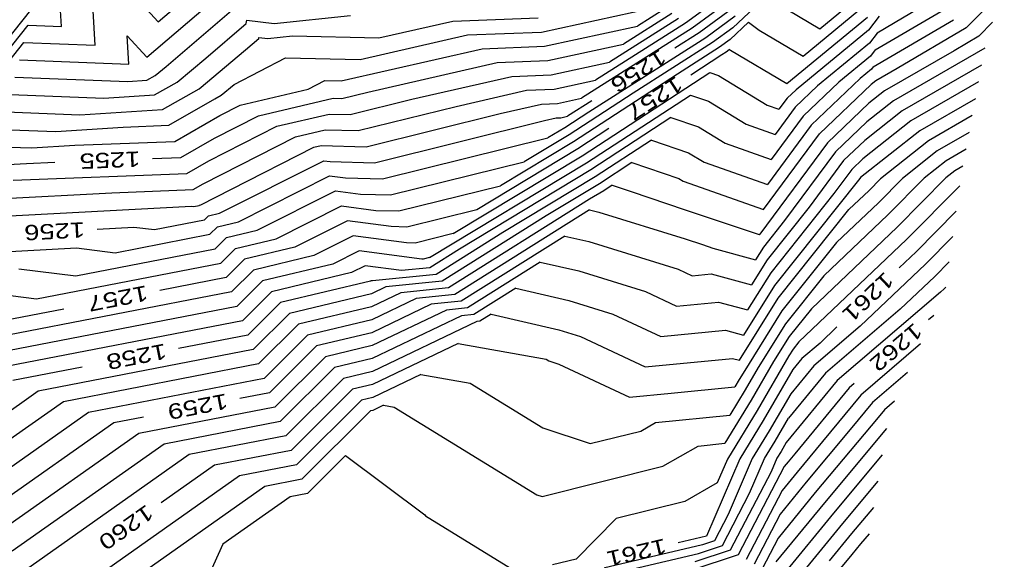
# Model space of a CAD drawing. Header units: feet. Extents: x -19835 to -19507, y 220308 to 220783.
# Tile 31 of 49: x -19653 to -19589, y 220483 to 220518. Entities that reach past the tile are written whole.
import ezdxf

# ---------------------------------------------------------------- set-up
doc = ezdxf.new("R2010")
doc.units = ezdxf.units.FT
doc.header["$LTSCALE"] = 25
doc.header["$MEASUREMENT"] = 0
for name, color, linetype in [('H1_HOEHENLINIEN', 86, 'CONTINUOUS'), ('H1_ZAEHLLIN_TXT', 3, 'CONTINUOUS'), ('H1_ZAEHLLINIEN', 11, 'CONTINUOUS')]:
    doc.layers.add(name, color=color, linetype=linetype)

msp = doc.modelspace()

# ---------------------------------------------------------------- linework, layer by layer
at = {"layer": 'H1_HOEHENLINIEN'}
for p, q in [((-19643.878, 220518.354), (-19640.564, 220521.189)), ((-19605.666, 220521.017), (-19609.438, 220518.26)), ((-19588.601, 220520.48), (-19591.09, 220517.954)), ((-19645.501, 220520.128), (-19643.878, 220518.354)), ((-19644.626, 220516.033), (-19639.749, 220520.206)), ((-19605.836, 220520.252), (-19608.991, 220517.946)), ((-19604.065, 220520.103), (-19606.346, 220517.958)), ((-19600.66, 220517.897), (-19597.658, 220520.371)), ((-19654.936, 220515.678), (-19652.205, 220519.111)), ((-19643.364, 220515.432), (-19638.934, 220519.223)), ((-19618.841, 220517.688), (-19611.657, 220519.241)), ((-19610.776, 220519.203), (-19612.568, 220518.064)), ((-19602.75, 220519.134), (-19600.66, 220517.897)), ((-19601.735, 220516.109), (-19597.595, 220519.519)), ((-19593.591, 220519.572), (-19596.911, 220517.619)), ((-19647.995, 220516.822), (-19648.122, 220519.078)), ((-19624.637, 220518.403), (-19619.052, 220518.623)), ((-19609.884, 220518.574), (-19614.392, 220515.71)), ((-19606.176, 220518.723), (-19608.099, 220517.317)), ((-19596.779, 220518.726), (-19597.47, 220517.817)), ((-19597.042, 220516.513), (-19592.758, 220519.033)), ((-19629.458, 220517.301), (-19624.637, 220518.403)), ((-19618.63, 220516.754), (-19612.568, 220518.064)), ((-19608.991, 220517.946), (-19616.215, 220513.356)), ((-19609.438, 220518.26), (-19615.303, 220514.533)), ((-19606.346, 220517.958), (-19607.653, 220517.002)), ((-19605.311, 220518.326), (-19606.516, 220517.193)), ((-19605.311, 220518.326), (-19604.617, 220517.814)), ((-19591.09, 220517.954), (-19595.606, 220515.298)), ((-19589.363, 220518.322), (-19590.257, 220517.415)), ((-19645.802, 220515.595), (-19645.905, 220517.431)), ((-19645.905, 220517.431), (-19644.626, 220516.033)), ((-19638.162, 220516.522), (-19637.304, 220517.256)), ((-19637.304, 220517.256), (-19637.296, 220517.329)), ((-19637.296, 220517.329), (-19636.712, 220517.259)), ((-19636.712, 220517.259), (-19635.095, 220517.43)), ((-19635.095, 220517.43), (-19629.458, 220517.301)), ((-19630.685, 220515.895), (-19623.671, 220517.498)), ((-19623.671, 220517.498), (-19618.841, 220517.688)), ((-19608.099, 220517.317), (-19615.752, 220512.454)), ((-19606.516, 220517.193), (-19607.207, 220516.688)), ((-19604.617, 220517.814), (-19601.735, 220516.109)), ((-19597.47, 220517.817), (-19602.206, 220513.914)), ((-19596.911, 220517.619), (-19597.407, 220516.965)), ((-19590.257, 220517.415), (-19591.878, 220516.461)), ((-19654.926, 220514.145), (-19652.658, 220516.995)), ((-19652.658, 220516.995), (-19647.995, 220516.822)), ((-19631.911, 220514.49), (-19622.705, 220516.593)), ((-19622.705, 220516.593), (-19618.63, 220516.754)), ((-19607.653, 220517.002), (-19612.853, 220513.699)), ((-19607.207, 220516.688), (-19609.954, 220514.943)), ((-19597.407, 220516.965), (-19600.813, 220514.159)), ((-19589.88, 220516.628), (-19595.848, 220513.191)), ((-19641.199, 220513.984), (-19638.162, 220516.522)), ((-19638.92, 220514.26), (-19635.567, 220516.007)), ((-19635.567, 220516.007), (-19630.685, 220515.895)), ((-19597.345, 220516.114), (-19599.42, 220514.404)), ((-19597.042, 220516.513), (-19597.345, 220516.114)), ((-19591.878, 220516.461), (-19596.421, 220513.845)), ((-19652.945, 220515.862), (-19645.802, 220515.595)), ((-19644.065, 220514.846), (-19643.364, 220515.432)), ((-19618.208, 220514.885), (-19614.392, 220515.71)), ((-19595.606, 220515.298), (-19596.995, 220514.498)), ((-19653.232, 220514.728), (-19645.865, 220514.453)), ((-19644.619, 220514.533), (-19644.065, 220514.846)), ((-19627.295, 220513.294), (-19620.774, 220514.784)), ((-19620.774, 220514.784), (-19618.208, 220514.885)), ((-19609.954, 220514.943), (-19616.754, 220510.519)), ((-19616.188, 220509.604), (-19607.83, 220515.041)), ((-19607.83, 220515.041), (-19607.278, 220514.852)), ((-19607.278, 220514.852), (-19604.087, 220512.903)), ((-19645.865, 220514.453), (-19644.619, 220514.533)), ((-19643.601, 220512.628), (-19641.199, 220513.984)), ((-19639.766, 220513.553), (-19638.92, 220514.26)), ((-19634.075, 220513.943), (-19632.979, 220514.514)), ((-19632.979, 220514.514), (-19631.911, 220514.49)), ((-19617.997, 220513.951), (-19615.303, 220514.533)), ((-19600.813, 220514.159), (-19602.266, 220512.772)), ((-19599.42, 220514.404), (-19601.737, 220512.19)), ((-19600.681, 220511.028), (-19597.307, 220514.251)), ((-19596.995, 220514.498), (-19597.307, 220514.251)), ((-19590.287, 220514.426), (-19594.701, 220511.884)), ((-19643.185, 220511.593), (-19640.174, 220513.323)), ((-19640.174, 220513.323), (-19639.766, 220513.553)), ((-19638.526, 220512.907), (-19634.075, 220513.943)), ((-19624.411, 220512.827), (-19619.808, 220513.879)), ((-19619.808, 220513.879), (-19617.997, 220513.951)), ((-19617.786, 220513.016), (-19616.215, 220513.356)), ((-19612.853, 220513.699), (-19617.038, 220510.976)), ((-19615.904, 220509.146), (-19609.106, 220513.569)), ((-19609.106, 220513.569), (-19607.926, 220513.166)), ((-19602.794, 220513.353), (-19603.324, 220512.635)), ((-19602.206, 220513.914), (-19602.794, 220513.353)), ((-19596.421, 220513.845), (-19597.443, 220513.035)), ((-19590.49, 220513.325), (-19594.127, 220511.23)), ((-19639.841, 220512.234), (-19638.526, 220512.907)), ((-19631.342, 220512.29), (-19627.295, 220513.294)), ((-19630.811, 220511.24), (-19624.411, 220512.827)), ((-19621.528, 220512.361), (-19618.843, 220512.975)), ((-19618.843, 220512.975), (-19617.786, 220513.016)), ((-19607.926, 220513.166), (-19605.46, 220511.66)), ((-19604.087, 220512.903), (-19603.324, 220512.635)), ((-19602.266, 220512.772), (-19603.576, 220510.998)), ((-19597.443, 220513.035), (-19600.153, 220510.446)), ((-19595.848, 220513.191), (-19597.579, 220511.82)), ((-19653.806, 220512.46), (-19648.997, 220512.281)), ((-19648.997, 220512.281), (-19643.601, 220512.628)), ((-19642.788, 220510.541), (-19639.841, 220512.234)), ((-19636.117, 220511.533), (-19632.71, 220512.326)), ((-19632.71, 220512.326), (-19631.342, 220512.29)), ((-19630.281, 220510.191), (-19621.528, 220512.361)), ((-19615.752, 220512.454), (-19617.321, 220511.434)), ((-19610.382, 220512.097), (-19615.621, 220508.689)), ((-19610.382, 220512.097), (-19608.574, 220511.48)), ((-19601.737, 220512.19), (-19603.828, 220509.362)), ((-19590.694, 220512.224), (-19593.554, 220510.576)), ((-19650.563, 220511.195), (-19646.171, 220511.478)), ((-19646.171, 220511.478), (-19643.185, 220511.593)), ((-19640.566, 220509.258), (-19636.117, 220511.533)), ((-19617.321, 220511.434), (-19618.419, 220510.769)), ((-19608.574, 220511.48), (-19606.834, 220510.416)), ((-19605.46, 220511.66), (-19603.576, 220510.998)), ((-19597.579, 220511.82), (-19599.625, 220509.865)), ((-19594.701, 220511.884), (-19597.851, 220509.388)), ((-19654.094, 220511.326), (-19650.563, 220511.195)), ((-19640.928, 220507.77), (-19634.913, 220510.846)), ((-19634.913, 220510.846), (-19632.974, 220511.297)), ((-19632.974, 220511.297), (-19630.811, 220511.24)), ((-19629.22, 220508.091), (-19618.419, 220510.769)), ((-19617.038, 220510.976), (-19619.966, 220509.204)), ((-19604.332, 220506.088), (-19600.681, 220511.028)), ((-19594.127, 220511.23), (-19597.987, 220508.172)), ((-19654.381, 220510.193), (-19652.129, 220510.109)), ((-19652.129, 220510.109), (-19649.329, 220510.289)), ((-19649.329, 220510.289), (-19642.788, 220510.541)), ((-19639.086, 220507.41), (-19633.709, 220510.159)), ((-19633.709, 220510.159), (-19633.239, 220510.268)), ((-19633.239, 220510.268), (-19630.281, 220510.191)), ((-19616.754, 220510.519), (-19621.512, 220507.639)), ((-19606.834, 220510.416), (-19603.828, 220509.362)), ((-19600.153, 220510.446), (-19604.565, 220504.477)), ((-19593.554, 220510.576), (-19596.687, 220508.094)), ((-19624.606, 220504.51), (-19616.188, 220509.604)), ((-19599.625, 220509.865), (-19602.955, 220505.359)), ((-19591.101, 220510.021), (-19592.407, 220509.269)), ((-19641.994, 220508.438), (-19640.566, 220509.258)), ((-19628.69, 220507.041), (-19619.966, 220509.204)), ((-19626.153, 220502.945), (-19615.904, 220509.146)), ((-19612.934, 220509.154), (-19615.054, 220507.774)), ((-19612.934, 220509.154), (-19609.871, 220508.107)), ((-19597.851, 220509.388), (-19598.568, 220508.703)), ((-19592.407, 220509.269), (-19593.837, 220508.136)), ((-19591.305, 220508.92), (-19591.833, 220508.615)), ((-19653.342, 220508), (-19641.994, 220508.438)), ((-19638.634, 220505.287), (-19632.676, 220508.292)), ((-19632.676, 220508.292), (-19631.648, 220508.155)), ((-19615.621, 220508.689), (-19624.194, 220503.501)), ((-19598.568, 220508.703), (-19599.736, 220507.123)), ((-19591.833, 220508.615), (-19592.412, 220508.157)), ((-19641.597, 220507.386), (-19640.928, 220507.77)), ((-19631.648, 220508.155), (-19629.22, 220508.091)), ((-19628.159, 220505.991), (-19621.512, 220507.639)), ((-19615.054, 220507.774), (-19618.524, 220505.674)), ((-19614.21, 220507.682), (-19614.771, 220507.317)), ((-19614.21, 220507.682), (-19612.967, 220507.257)), ((-19609.871, 220508.107), (-19609.581, 220507.93)), ((-19609.581, 220507.93), (-19604.332, 220506.088)), ((-19598.127, 220508.004), (-19603.612, 220501.123)), ((-19598.04, 220508.122), (-19598.127, 220508.004)), ((-19597.987, 220508.172), (-19598.04, 220508.122)), ((-19596.687, 220508.094), (-19597.434, 220507.336)), ((-19593.837, 220508.136), (-19596.208, 220505.73)), ((-19592.412, 220508.157), (-19595.595, 220504.926)), ((-19591.516, 220507.641), (-19594.982, 220504.123)), ((-19655.561, 220506.721), (-19646.908, 220507.182)), ((-19646.908, 220507.182), (-19641.597, 220507.386)), ((-19641.099, 220506.395), (-19639.086, 220507.41)), ((-19637.402, 220504.733), (-19632.29, 220507.311)), ((-19632.29, 220507.311), (-19630.651, 220507.093)), ((-19630.651, 220507.093), (-19628.69, 220507.041)), ((-19614.771, 220507.317), (-19615.69, 220506.761)), ((-19612.967, 220507.257), (-19609.449, 220506.068)), ((-19599.736, 220507.123), (-19603.853, 220501.958)), ((-19597.434, 220507.336), (-19598.75, 220506.085)), ((-19656.106, 220505.531), (-19641.698, 220506.298)), ((-19641.698, 220506.298), (-19641.555, 220506.28)), ((-19641.555, 220506.28), (-19641.205, 220506.348)), ((-19641.205, 220506.348), (-19641.176, 220506.376)), ((-19641.176, 220506.376), (-19641.099, 220506.395)), ((-19636.17, 220504.179), (-19631.904, 220506.33)), ((-19631.904, 220506.33), (-19629.654, 220506.031)), ((-19615.69, 220506.761), (-19624.904, 220500.968)), ((-19629.654, 220506.031), (-19628.159, 220505.991)), ((-19618.524, 220505.674), (-19625.314, 220501.406)), ((-19615.698, 220506.06), (-19624.494, 220500.531)), ((-19615.698, 220506.06), (-19615.088, 220505.92)), ((-19615.088, 220505.92), (-19609.439, 220504.174)), ((-19609.449, 220506.068), (-19604.611, 220504.459)), ((-19603.37, 220500.289), (-19598.75, 220506.085)), ((-19596.208, 220505.73), (-19600.386, 220501.758)), ((-19640.497, 220504.465), (-19640.001, 220504.96)), ((-19640.001, 220504.96), (-19638.634, 220505.287)), ((-19602.955, 220505.359), (-19604.337, 220503.626)), ((-19646.686, 220503.266), (-19640.497, 220504.465)), ((-19639.413, 220504.252), (-19637.402, 220504.733)), ((-19631.132, 220504.369), (-19633.705, 220503.072)), ((-19627.659, 220503.906), (-19631.132, 220504.369)), ((-19624.606, 220504.51), (-19627.098, 220503.892)), ((-19604.611, 220504.459), (-19604.584, 220504.452)), ((-19604.579, 220504.46), (-19604.584, 220504.452)), ((-19604.565, 220504.477), (-19604.579, 220504.46)), ((-19595.595, 220504.926), (-19601.204, 220499.595)), ((-19591.973, 220504.327), (-19593.756, 220502.517)), ((-19640.143, 220503.524), (-19639.413, 220504.252)), ((-19638.825, 220503.544), (-19636.17, 220504.179)), ((-19627.098, 220503.892), (-19627.659, 220503.906)), ((-19609.439, 220504.174), (-19608.313, 220503.793)), ((-19608.313, 220503.793), (-19607.646, 220503.571)), ((-19594.982, 220504.123), (-19602.022, 220497.432)), ((-19657.195, 220503.15), (-19649.22, 220503.575)), ((-19649.251, 220501.759), (-19640.143, 220503.524)), ((-19649.22, 220503.575), (-19646.686, 220503.266)), ((-19639.789, 220502.583), (-19638.825, 220503.544)), ((-19633.705, 220503.072), (-19637.649, 220502.127)), ((-19630.746, 220503.388), (-19632.473, 220502.518)), ((-19626.661, 220502.844), (-19630.746, 220503.388)), ((-19624.194, 220503.501), (-19626.134, 220502.282)), ((-19607.646, 220503.571), (-19604.849, 220502.808)), ((-19604.337, 220503.626), (-19604.849, 220502.808)), ((-19651.817, 220500.252), (-19639.789, 220502.583)), ((-19632.473, 220502.518), (-19637.062, 220501.419)), ((-19630.36, 220502.408), (-19631.241, 220501.964)), ((-19627.982, 220502.091), (-19630.36, 220502.408)), ((-19626.568, 220502.842), (-19626.661, 220502.844)), ((-19626.153, 220502.945), (-19626.568, 220502.842)), ((-19618.913, 220502.648), (-19623.674, 220499.655)), ((-19618.913, 220502.648), (-19616.395, 220502.07)), ((-19593.756, 220502.517), (-19598.016, 220498.468)), ((-19592.201, 220502.67), (-19593.143, 220501.714)), ((-19652.98, 220502.213), (-19649.251, 220501.759)), ((-19637.649, 220502.127), (-19639.081, 220500.7)), ((-19631.241, 220501.964), (-19636.474, 220500.711)), ((-19626.134, 220502.282), (-19627.982, 220502.091)), ((-19616.395, 220502.07), (-19612.041, 220500.724)), ((-19603.853, 220501.958), (-19605.379, 220499.521)), ((-19600.386, 220501.758), (-19602.886, 220498.621)), ((-19637.062, 220501.419), (-19638.728, 220499.758)), ((-19625.314, 220501.406), (-19629.008, 220501.025)), ((-19603.612, 220501.123), (-19605.645, 220497.877)), ((-19593.143, 220501.714), (-19595.394, 220499.575)), ((-19639.081, 220500.7), (-19656.948, 220497.237)), ((-19656.741, 220500.852), (-19651.817, 220500.252)), ((-19636.474, 220500.711), (-19638.374, 220498.817)), ((-19629.948, 220500.576), (-19635.298, 220499.295)), ((-19629.008, 220501.025), (-19629.948, 220500.576)), ((-19628.017, 220500.647), (-19629.937, 220499.73)), ((-19624.904, 220500.968), (-19628.017, 220500.647)), ((-19624.494, 220500.531), (-19627.026, 220500.27)), ((-19620.52, 220500.942), (-19623.264, 220499.217)), ((-19620.52, 220500.942), (-19617.049, 220500.146)), ((-19612.041, 220500.724), (-19610.018, 220499.776)), ((-19592.772, 220500.681), (-19599.514, 220494.913)), ((-19592.531, 220500.91), (-19592.772, 220500.681)), ((-19592.43, 220501.013), (-19592.531, 220500.91)), ((-19627.026, 220500.27), (-19629.925, 220498.884)), ((-19617.049, 220500.146), (-19614.166, 220499.254)), ((-19610.018, 220499.776), (-19607.276, 220500.038)), ((-19607.276, 220500.038), (-19605.379, 220499.521)), ((-19605.91, 220496.233), (-19603.37, 220500.289)), ((-19638.728, 220499.758), (-19656.65, 220496.285)), ((-19635.298, 220499.295), (-19637.666, 220496.934)), ((-19629.937, 220499.73), (-19634.71, 220498.587)), ((-19625.044, 220499.514), (-19629.903, 220497.191)), ((-19623.674, 220499.655), (-19625.044, 220499.514)), ((-19623.264, 220499.217), (-19624.054, 220499.136)), ((-19622.127, 220499.236), (-19622.854, 220498.78)), ((-19622.127, 220499.236), (-19617.703, 220498.221)), ((-19614.166, 220499.254), (-19611.043, 220497.791)), ((-19601.204, 220499.595), (-19602.645, 220497.787)), ((-19595.394, 220499.575), (-19600.284, 220495.391)), ((-19638.374, 220498.817), (-19655.005, 220495.594)), ((-19634.71, 220498.587), (-19637.312, 220495.993)), ((-19629.925, 220498.884), (-19634.122, 220497.879)), ((-19624.054, 220499.136), (-19629.891, 220496.345)), ((-19623.063, 220498.758), (-19629.88, 220495.499)), ((-19622.854, 220498.78), (-19623.063, 220498.758)), ((-19602.886, 220498.621), (-19604.672, 220495.771)), ((-19617.703, 220498.221), (-19616.291, 220497.784)), ((-19611.043, 220497.791), (-19606.812, 220498.195)), ((-19606.812, 220498.195), (-19605.645, 220497.877)), ((-19598.016, 220498.468), (-19601.054, 220495.869)), ((-19634.122, 220497.879), (-19636.958, 220495.051)), ((-19616.291, 220497.784), (-19612.069, 220495.805)), ((-19602.645, 220497.787), (-19603.673, 220496.144)), ((-19602.022, 220497.432), (-19602.403, 220496.953)), ((-19594.069, 220497.298), (-19597.975, 220493.957)), ((-19637.666, 220496.934), (-19651.715, 220494.212)), ((-19629.903, 220497.191), (-19632.947, 220496.463)), ((-19602.403, 220496.953), (-19602.675, 220496.518)), ((-19637.312, 220495.993), (-19650.07, 220493.52)), ((-19632.947, 220496.463), (-19636.251, 220493.169)), ((-19629.891, 220496.345), (-19632.359, 220495.755)), ((-19612.069, 220495.805), (-19606.348, 220496.353)), ((-19606.348, 220496.353), (-19605.91, 220496.233)), ((-19603.673, 220496.144), (-19605.134, 220493.633)), ((-19602.675, 220496.518), (-19604.745, 220492.961)), ((-19632.359, 220495.755), (-19635.897, 220492.227)), ((-19629.88, 220495.499), (-19631.771, 220495.047)), ((-19626.714, 220495.309), (-19629.857, 220493.807)), ((-19626.714, 220495.309), (-19623.492, 220494.737)), ((-19604.672, 220495.771), (-19605.524, 220494.306)), ((-19600.284, 220495.391), (-19602.7, 220492.451)), ((-19601.054, 220495.869), (-19602.554, 220494.043)), ((-19594.927, 220495.428), (-19597.206, 220493.479)), ((-19636.958, 220495.051), (-19648.425, 220492.829)), ((-19631.771, 220495.047), (-19635.543, 220491.286)), ((-19623.492, 220494.737), (-19618.739, 220491.823)), ((-19599.514, 220494.913), (-19602.845, 220490.86)), ((-19651.715, 220494.212), (-19655.923, 220491.243)), ((-19605.524, 220494.306), (-19606.532, 220492.656)), ((-19602.554, 220494.043), (-19603.966, 220491.616)), ((-19650.07, 220493.52), (-19655.421, 220489.746)), ((-19630.595, 220493.63), (-19634.835, 220489.403)), ((-19629.857, 220493.807), (-19630.595, 220493.63)), ((-19605.134, 220493.633), (-19606.862, 220490.805)), ((-19597.975, 220493.957), (-19600.475, 220490.915)), ((-19597.206, 220493.479), (-19598.664, 220491.705)), ((-19595.785, 220493.558), (-19596.436, 220493.001)), ((-19648.425, 220492.829), (-19654.919, 220488.248)), ((-19636.251, 220493.169), (-19645.134, 220491.447)), ((-19630.008, 220492.922), (-19634.481, 220488.462)), ((-19629.846, 220492.961), (-19630.008, 220492.922)), ((-19629.159, 220493.29), (-19629.846, 220492.961)), ((-19629.159, 220493.29), (-19628.454, 220493.164)), ((-19628.454, 220493.164), (-19619.131, 220487.449)), ((-19604.745, 220492.961), (-19606.691, 220489.775)), ((-19596.436, 220493.001), (-19596.852, 220492.494)), ((-19635.897, 220492.227), (-19643.489, 220490.756)), ((-19612.349, 220491.609), (-19611.381, 220492.16)), ((-19611.381, 220492.16), (-19606.532, 220492.656)), ((-19603.577, 220490.944), (-19602.7, 220492.451)), ((-19596.852, 220492.494), (-19600.949, 220487.586)), ((-19618.739, 220491.823), (-19615.649, 220490.783)), ((-19615.649, 220490.783), (-19612.349, 220491.609)), ((-19603.966, 220491.616), (-19605.073, 220489.804)), ((-19598.664, 220491.705), (-19601.541, 220488.257)), ((-19645.134, 220491.447), (-19653.916, 220485.253)), ((-19635.543, 220491.286), (-19641.844, 220490.065)), ((-19604.265, 220489.818), (-19603.577, 220490.944)), ((-19602.845, 220490.86), (-19603.187, 220490.271)), ((-19600.475, 220490.915), (-19602.133, 220488.928)), ((-19643.489, 220490.756), (-19653.414, 220483.755)), ((-19610.916, 220489.309), (-19608.603, 220490.627)), ((-19608.603, 220490.627), (-19606.862, 220490.805)), ((-19603.187, 220490.271), (-19603.456, 220489.832)), ((-19641.844, 220490.065), (-19652.913, 220482.257)), ((-19631.631, 220490.01), (-19634.127, 220487.52)), ((-19631.631, 220490.01), (-19626.46, 220486.139)), ((-19606.691, 220489.775), (-19607.36, 220488.22)), ((-19605.073, 220489.804), (-19606.645, 220486.147)), ((-19605.241, 220487.546), (-19604.265, 220489.818)), ((-19603.456, 220489.832), (-19603.837, 220488.946)), ((-19596.581, 220490.059), (-19599.765, 220486.243)), ((-19634.835, 220489.403), (-19638.554, 220488.682)), ((-19618.8, 220487.337), (-19610.916, 220489.309)), ((-19603.837, 220488.946), (-19606.502, 220483.818)), ((-19602.133, 220488.928), (-19603.119, 220487.723)), ((-19638.554, 220488.682), (-19651.909, 220479.262)), ((-19634.481, 220488.462), (-19636.909, 220487.991)), ((-19601.541, 220488.257), (-19603.252, 220486.165)), ((-19596.863, 220488.339), (-19599.173, 220485.572)), ((-19636.909, 220487.991), (-19646.266, 220481.391)), ((-19607.36, 220488.22), (-19609.482, 220487.01)), ((-19603.119, 220487.723), (-19605.464, 220483.21)), ((-19635.264, 220487.3), (-19639.644, 220484.211)), ((-19634.127, 220487.52), (-19635.264, 220487.3)), ((-19619.131, 220487.449), (-19618.8, 220487.337)), ((-19609.482, 220487.01), (-19613.947, 220485.893)), ((-19607.02, 220484.123), (-19605.241, 220487.546)), ((-19600.949, 220487.586), (-19603.384, 220484.607)), ((-19597.146, 220486.62), (-19598.581, 220484.901)), ((-19626.46, 220486.139), (-19626.404, 220486.058)), ((-19626.404, 220486.058), (-19620.566, 220482.477)), ((-19613.947, 220485.893), (-19616.578, 220483.227)), ((-19606.645, 220486.147), (-19607.539, 220484.427)), ((-19603.252, 220486.165), (-19604.946, 220482.906)), ((-19599.765, 220486.243), (-19603.004, 220482.282)), ((-19599.173, 220485.572), (-19601.522, 220482.699)), ((-19607.539, 220484.427), (-19608.319, 220484.172)), ((-19603.384, 220484.607), (-19604.427, 220482.602)), ((-19598.581, 220484.901), (-19600.04, 220483.116)), ((-19639.644, 220484.211), (-19641.26, 220480.673)), ((-19608.319, 220484.172), (-19616.268, 220482.305)), ((-19606.502, 220483.818), (-19608.825, 220483.059)), ((-19608.572, 220483.615), (-19607.02, 220484.123)), ((-19616.578, 220483.227), (-19618.113, 220482.866)), ((-19615.345, 220482.024), (-19608.572, 220483.615))]:
    msp.add_line(p, q, dxfattribs=at)
at = {"layer": 'H1_ZAEHLLINIEN'}
for p, q in [((-19606.006, 220519.487), (-19608.545, 220517.631)), ((-19650.188, 220518.048), (-19650.247, 220519.104)), ((-19636.293, 220518.248), (-19631.307, 220518.777)), ((-19610.33, 220518.889), (-19613.48, 220516.887)), ((-19602.809, 220514.32), (-19597.532, 220518.668)), ((-19597.173, 220515.406), (-19591.924, 220518.493)), ((-19654.931, 220514.911), (-19652.371, 220518.129)), ((-19652.371, 220518.129), (-19650.188, 220518.048)), ((-19640.763, 220515.977), (-19638.119, 220518.239)), ((-19638.119, 220518.239), (-19638.093, 220518.464)), ((-19638.093, 220518.464), (-19636.293, 220518.248)), ((-19608.545, 220517.631), (-19610.135, 220516.621)), ((-19618.419, 220515.819), (-19613.48, 220516.887)), ((-19606.557, 220516.549), (-19606.687, 220516.428)), ((-19606.557, 220516.549), (-19606.483, 220516.494)), ((-19642.632, 220514.415), (-19640.763, 220515.977)), ((-19607.055, 220516.187), (-19609.081, 220514.869)), ((-19606.761, 220516.374), (-19607.055, 220516.187)), ((-19606.687, 220516.428), (-19606.761, 220516.374)), ((-19606.483, 220516.494), (-19602.809, 220514.32)), ((-19630.178, 220513.76), (-19621.74, 220515.689)), ((-19621.74, 220515.689), (-19618.419, 220515.819)), ((-19597.282, 220515.263), (-19598.027, 220514.649)), ((-19597.173, 220515.406), (-19597.282, 220515.263)), ((-19590.083, 220515.527), (-19595.274, 220512.537)), ((-19598.027, 220514.649), (-19601.209, 220511.609)), ((-19644.11, 220513.581), (-19642.632, 220514.415)), ((-19653.519, 220513.594), (-19647.431, 220513.367)), ((-19647.431, 220513.367), (-19644.11, 220513.581)), ((-19637.322, 220512.22), (-19632.445, 220513.355)), ((-19632.445, 220513.355), (-19631.872, 220513.34)), ((-19631.872, 220513.34), (-19630.178, 220513.76)), ((-19615.537, 220513.189), (-19617.126, 220512.179)), ((-19640.204, 220510.746), (-19637.322, 220512.22)), ((-19618.644, 220511.895), (-19617.877, 220512.07)), ((-19617.877, 220512.07), (-19617.575, 220512.082)), ((-19617.575, 220512.082), (-19617.126, 220512.179)), ((-19595.274, 220512.537), (-19597.715, 220510.604)), ((-19629.75, 220509.141), (-19618.644, 220511.895)), ((-19601.209, 220511.609), (-19604.08, 220507.725)), ((-19642.391, 220509.49), (-19640.204, 220510.746)), ((-19614.445, 220511.379), (-19616.471, 220510.061)), ((-19590.897, 220511.122), (-19592.98, 220509.923)), ((-19611.658, 220510.625), (-19615.338, 220508.232)), ((-19611.658, 220510.625), (-19609.222, 220509.794)), ((-19597.715, 220510.604), (-19599.097, 220509.284)), ((-19644.241, 220509.418), (-19642.391, 220509.49)), ((-19616.471, 220510.061), (-19623.059, 220506.075)), ((-19609.222, 220509.794), (-19608.207, 220509.173)), ((-19592.98, 220509.923), (-19595.262, 220508.115)), ((-19653.696, 220509.022), (-19652.486, 220509.1)), ((-19652.486, 220509.1), (-19650.636, 220509.172)), ((-19639.867, 220505.841), (-19633.062, 220509.272)), ((-19633.062, 220509.272), (-19632.646, 220509.217)), ((-19632.646, 220509.217), (-19629.75, 220509.141)), ((-19608.207, 220509.173), (-19604.08, 220507.725)), ((-19599.097, 220509.284), (-19601.346, 220506.241)), ((-19615.338, 220508.232), (-19621.359, 220504.588)), ((-19595.262, 220508.115), (-19596.821, 220506.533)), ((-19596.821, 220506.533), (-19599.568, 220503.922)), ((-19640.851, 220505.407), (-19640.589, 220505.668)), ((-19640.589, 220505.668), (-19639.867, 220505.841)), ((-19623.059, 220506.075), (-19627.629, 220504.942)), ((-19601.346, 220506.241), (-19604.095, 220502.792)), ((-19591.744, 220505.984), (-19594.369, 220503.32)), ((-19644.12, 220504.773), (-19640.851, 220505.407)), ((-19631.518, 220505.35), (-19634.938, 220503.625)), ((-19628.656, 220504.969), (-19631.518, 220505.35)), ((-19627.629, 220504.942), (-19628.656, 220504.969)), ((-19647.859, 220504.808), (-19645.459, 220504.936)), ((-19645.459, 220504.936), (-19644.12, 220504.773)), ((-19621.359, 220504.588), (-19625.724, 220501.844)), ((-19617.305, 220504.354), (-19624.084, 220500.093)), ((-19617.305, 220504.354), (-19615.741, 220503.995)), ((-19615.741, 220503.995), (-19609.916, 220502.194)), ((-19599.568, 220503.922), (-19603.128, 220499.455)), ((-19634.938, 220503.625), (-19638.237, 220502.836)), ((-19594.369, 220503.32), (-19595.474, 220502.27)), ((-19638.237, 220502.836), (-19639.435, 220501.641)), ((-19604.095, 220502.792), (-19605.114, 220501.164)), ((-19625.724, 220501.844), (-19629.883, 220501.415)), ((-19609.916, 220502.194), (-19608.992, 220501.761)), ((-19608.992, 220501.761), (-19607.741, 220501.881)), ((-19607.741, 220501.881), (-19605.114, 220501.164)), ((-19639.435, 220501.641), (-19643.767, 220500.802)), ((-19630.008, 220501.41), (-19635.886, 220500.003)), ((-19629.974, 220501.427), (-19630.008, 220501.41)), ((-19629.883, 220501.415), (-19629.974, 220501.427)), ((-19635.886, 220500.003), (-19638.02, 220497.876)), ((-19626.035, 220499.892), (-19629.914, 220498.037)), ((-19624.084, 220500.093), (-19626.035, 220499.892)), ((-19650.05, 220499.584), (-19654.383, 220498.744)), ((-19603.128, 220499.455), (-19605.67, 220495.397)), ((-19593.212, 220499.168), (-19593.547, 220498.882)), ((-19629.914, 220498.037), (-19633.535, 220497.171)), ((-19599.533, 220498.412), (-19600.638, 220497.361)), ((-19638.02, 220497.876), (-19642.548, 220496.998)), ((-19624.27, 220497.329), (-19629.869, 220494.653)), ((-19624.27, 220497.329), (-19618.529, 220496.31)), ((-19600.638, 220497.361), (-19601.823, 220496.347)), ((-19633.535, 220497.171), (-19636.604, 220494.11)), ((-19618.529, 220496.31), (-19618.347, 220496.198)), ((-19618.347, 220496.198), (-19617.712, 220495.984)), ((-19617.712, 220495.984), (-19613.094, 220493.82)), ((-19601.823, 220496.347), (-19602.409, 220495.634)), ((-19648.831, 220495.78), (-19653.36, 220494.903)), ((-19605.67, 220495.397), (-19605.913, 220494.978)), ((-19602.409, 220495.634), (-19604.356, 220492.288)), ((-19605.913, 220494.978), (-19606.201, 220494.507)), ((-19598.41, 220494.722), (-19598.745, 220494.435)), ((-19636.604, 220494.11), (-19638.55, 220493.733)), ((-19631.183, 220494.338), (-19635.189, 220490.345)), ((-19629.869, 220494.653), (-19631.183, 220494.338)), ((-19613.094, 220493.82), (-19610.37, 220494.081)), ((-19610.37, 220494.081), (-19606.201, 220494.507)), ((-19598.745, 220494.435), (-19602.286, 220490.125)), ((-19646.78, 220492.138), (-19654.418, 220486.75)), ((-19644.834, 220492.515), (-19646.78, 220492.138)), ((-19604.356, 220492.288), (-19605.882, 220489.789)), ((-19596.298, 220491.778), (-19600.357, 220486.914)), ((-19635.189, 220490.345), (-19640.199, 220489.374)), ((-19605.882, 220489.789), (-19608.049, 220484.748)), ((-19602.725, 220489.599), (-19602.986, 220489.28)), ((-19602.286, 220490.125), (-19602.725, 220489.599)), ((-19640.199, 220489.374), (-19643.69, 220486.911)), ((-19602.986, 220489.28), (-19605.983, 220483.514)), ((-19600.357, 220486.914), (-19603.517, 220483.05)), ((-19608.066, 220484.728), (-19609.902, 220484.297)), ((-19608.058, 220484.731), (-19608.066, 220484.728)), ((-19608.049, 220484.748), (-19608.058, 220484.731)), ((-19597.429, 220484.9), (-19597.989, 220484.23)), ((-19597.989, 220484.23), (-19598.558, 220483.533)), ((-19605.983, 220483.514), (-19609.078, 220482.502)), ((-19598.558, 220483.533), (-19601.068, 220480.539))]:
    msp.add_line(p, q, dxfattribs=at)

# ---------------------------------------------------------------- texts
at = {"layer": 'H1_ZAEHLLIN_TXT', "width": 1.333333}
for s, rotation, p in [('1256', 212.4, (-19611.078, 220516.614)), ('1257', 213, (-19610.024, 220514.852)), ('1255', 182.2, (-19645.06, 220509.887)), ('1256', 183, (-19648.685, 220505.265)), ('1261', 223.5, (-19596.399, 220502.081)), ('1257', 191, (-19644.648, 220501.14)), ('1262', 220.5, (-19594.48, 220498.742)), ('1258', 191, (-19643.429, 220497.337)), ('1259', 191, (-19639.431, 220494.072)), ('1260', 215.2, (-19644.632, 220486.858)), ('1261', 193.2, (-19610.795, 220484.601))]:
    msp.add_text(s, height=1, rotation=rotation, dxfattribs=at).set_placement(p)

doc.saveas('drawing.dxf')
